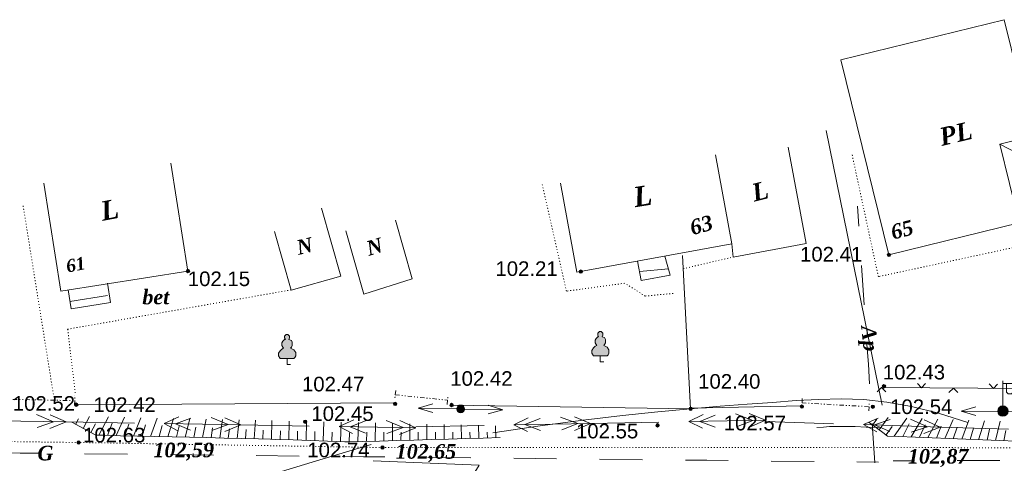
# Model space of a CAD drawing. Header units: millimetres. Extents: x 9396 to 25236, y 15106 to 31102.
# Tile 223 of 256: x 11901 to 12016, y 16522 to 16573. Entities that reach past the tile are written whole.
import ezdxf
from ezdxf.enums import TextEntityAlignment as Align

# ---------------------------------------------------------------- set-up
doc = ezdxf.new("R2010")
doc.units = ezdxf.units.MM
for name, pattern in [('DIVIDE', [1.25, 0.5, -0.25, 0, -0.25, 0, -0.25]), ('DOT', [0.25, 0, -0.25]), ('HIDDEN', [0.375, 0.25, -0.125])]:
    doc.linetypes.add(name, pattern=pattern)
for name, color, linetype, lineweight, true_color in [('1001010', 7, 'Continuous', 9, 0x000000), ('10010110', 7, 'Continuous', 20, 0xa25100), ('10010210', 7, 'Continuous', 9, 0x000000), ('1060000', 7, 'Continuous', 9, 0x000000), ('1070000', 7, 'DOT', 9, 0x000000), ('2030003', 7, 'Continuous', 9, 0x000000), ('2030021', 7, 'Continuous', 9, 0x000000), ('21100200', 7, 'HIDDEN', 0, 0x800080), ('3000105', 7, 'DIVIDE', 9, 0x000000), ('3000113', 7, 'Continuous', 9, 0x000000), ('3000260', 7, 'Continuous', 9, 0x000000), ('4000210', 7, 'Continuous', 9, 0x000000), ('5010210', 7, 'Continuous', 20, 0x008000), ('5010420', 7, 'Continuous', 9, 0x000000), ('6011210', 1, 'Continuous', 9, 0xff0000), ('6011300', 1, 'Continuous', 20, 0xff0000), ('8010120', 7, 'Continuous', 20, 0x0080ff)]:
    doc.layers.add(name, color=color, linetype=linetype, lineweight=lineweight, true_color=true_color)
doc.styles.add('10', font='timesbi.ttf', dxfattribs={"height": 0.001481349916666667})
doc.styles.add('12', font='timesbi.ttf', dxfattribs={"height": 0.001692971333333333})
doc.styles.add('14', font='timesbi.ttf', dxfattribs={"height": 0.001692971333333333})
doc.styles.add('2', font='timesbi.ttf', dxfattribs={"height": 0.001692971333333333})
doc.styles.add('3', font='timesbi.ttf', dxfattribs={"height": 0.001692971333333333})
doc.styles.add('9', font='timesbi.ttf', dxfattribs={"height": 0.001692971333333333})
doc.styles.add('F2', font='arial.ttf', dxfattribs={"height": 0.001692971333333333})

# ---------------------------------------------------------------- blocks, each defined once
blk = doc.blocks.new('SYMBOL21100200')
at = {"true_color": 0x800080}
h = blk.add_hatch(color=216, dxfattribs=at)
edge = h.paths.add_edge_path()
edge.add_arc((0, 0), 0.1, 0, 360)
at = {"color": 216, "linetype": 'Continuous', "lineweight": 0, "true_color": 0x800080}
blk.add_circle((0, 0), 0.1, dxfattribs=at)
blk = doc.blocks.new('SYMBOL4000210')
at = {"true_color": 0xffffff}
blk.add_hatch(color=7, dxfattribs=at).paths.add_polyline_path([(0.05, 1.75), (-0.05, 1.75), (-0.15, 1.65), (-0.15, 1.55), (-0.1, 1.45), (-0.15, 1.45), (-0.25, 1.35), (-0.3, 1.25), (-0.3, 1.1), (-0.25, 1), (-0.2, 0.95), (-0.3, 0.9), (-0.35, 0.85), (-0.4, 0.8), (-0.5, 0.65), (-0.5, 0.5), (-0.4, 0.35), (-0.3, 0.35), (-0.1, 0.35), (0, 0.35), (0.15, 0.35), (0.4, 0.35), (0.45, 0.4), (0.5, 0.5), (0.5, 0.7), (0.4, 0.85), (0.2, 0.95), (0.25, 1), (0.3, 1.1), (0.3, 1.3), (0.25, 1.4), (0.1, 1.45), (0.15, 1.55), (0.15, 1.65)])
at = {"color": 18, "linetype": 'Continuous', "lineweight": 0, "true_color": 0x000000, "flags": 128}
blk.add_lwpolyline([(0.05, 1.75), (-0.05, 1.75), (-0.15, 1.65), (-0.15, 1.55), (-0.1, 1.45), (-0.15, 1.45), (-0.25, 1.35), (-0.3, 1.25), (-0.3, 1.1), (-0.25, 1), (-0.2, 0.95), (-0.3, 0.9), (-0.35, 0.85), (-0.4, 0.8), (-0.5, 0.65), (-0.5, 0.5), (-0.4, 0.35), (-0.3, 0.35), (-0.1, 0.35), (0, 0.35), (0.15, 0.35), (0.4, 0.35), (0.45, 0.4), (0.5, 0.5), (0.5, 0.7), (0.4, 0.85), (0.2, 0.95), (0.25, 1), (0.3, 1.1), (0.3, 1.3), (0.25, 1.4), (0.1, 1.45), (0.15, 1.55), (0.15, 1.65), (0.05, 1.75)], close=True, dxfattribs=at)
blk.add_lwpolyline([(0, 0.35), (0, 0), (0.2, 0)], dxfattribs=at)
blk = doc.blocks.new('SYMBOL2030003')
at = {"true_color": 0xffffff}
h = blk.add_hatch(color=7, dxfattribs=at)
edge = h.paths.add_edge_path()
edge.add_arc((0, 0), 0.3, 0, 360)
at = {"true_color": 0x000000}
h = blk.add_hatch(color=18, dxfattribs=at)
edge = h.paths.add_edge_path()
edge.add_arc((0, 0), 0.1, 0, 360)
at = {"color": 18, "linetype": 'Continuous', "lineweight": 0, "true_color": 0x000000, "flags": 128}
for points in [[(0, 0.3), (0, 1.75)], [(0, 1.6), (0.85, 1.6)], [(0.2, 1.6), (0.2, 1.1), (0.3, 1), (0.5, 1), (0.6, 1.1), (0.6, 1.6)]]:
    blk.add_lwpolyline(points, dxfattribs=at)
at = {"color": 18, "linetype": 'Continuous', "lineweight": 0, "true_color": 0x000000}
for radius in [0.3, 0.1]:
    blk.add_circle((0, 0), radius, dxfattribs=at)
blk = doc.blocks.new('SYMBOL2030021')
at = {"true_color": 0xffffff}
h = blk.add_hatch(color=7, dxfattribs=at)
edge = h.paths.add_edge_path()
edge.add_arc((0, 0), 0.225, 0, 360)
at = {"true_color": 0x000000}
h = blk.add_hatch(color=18, dxfattribs=at)
edge = h.paths.add_edge_path()
edge.add_arc((0, 0), 0.05, 0, 360)
at = {"color": 18, "linetype": 'Continuous', "lineweight": 0, "true_color": 0x000000}
for radius in [0.225, 0.05]:
    blk.add_circle((0, 0), radius, dxfattribs=at)

msp = doc.modelspace()

# ---------------------------------------------------------------- linework, layer by layer
at = {"layer": '1001010', "color": 253}
for p, q in [((12014.99366846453, 16558.83749416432, 75.04057026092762), (12017.01565546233, 16557.79409754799, 67.67677339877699)), ((11903.99543825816, 16554.30259729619, 134.7493719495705), (11905.97502315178, 16541.76795879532, 134.7493719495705)), ((11963.99251143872, 16554.28471185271, 78.25698156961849), (11965.88906727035, 16543.95215039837, 78.25698156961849))]:
    msp.add_line(p, q, dxfattribs=at)
for points in [[(12002.11893717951, 16545.97076288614, 191.3577157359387), (11996.54359852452, 16568.60373752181, 61.8326185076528), (12015.50802165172, 16573.27537627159, 55.72788316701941)], [(12015.50802165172, 16573.27537627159, 55.72788316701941), (12018.83170647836, 16559.78294486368, 59.77903350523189), (12014.99366846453, 16558.83749416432, 75.04057026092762), (12017.24532229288, 16549.69695093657, 75.04057026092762), (12002.11893717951, 16545.97076288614, 191.3577157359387)], [(11983.86977851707, 16547.25253461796, 86.60832228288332), (11984.01563341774, 16545.72433262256, 84.6896702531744), (11992.49734482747, 16547.29711083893, 96.75568843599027), (11990.42448577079, 16558.47566871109, 71.66547673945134)], [(11965.88906727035, 16543.95215039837, 78.25698156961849), (11983.86977851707, 16547.25253461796, 86.60832228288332), (11981.97322268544, 16557.5850960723, 75.6761245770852)], [(11905.97502315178, 16541.76795879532, 134.7493719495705), (11920.72699770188, 16544.09772570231, 204.3), (11918.74741280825, 16556.63236420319, 119.9517042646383)], [(11930.77728945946, 16548.69995752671, 143.2907973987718), (11932.70330851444, 16541.88943728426, 123.3604717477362), (11938.47353155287, 16543.52125968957, 104.067237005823), (11936.24371810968, 16551.40601532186, 117.9333195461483)], [(11939.06662119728, 16548.74943381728, 106.2339775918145), (11941.15400341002, 16541.42787955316, 88.6737843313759), (11946.76330566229, 16543.2118363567, 76.96870049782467), (11944.83728660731, 16550.02235659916, 97.70493593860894)]]:
    msp.add_polyline3d(points, dxfattribs=at)
at = {"layer": '10010110'}
for points in [[(12011.2736139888, 16526.50594288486, 86.18255630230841), (12007.86500892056, 16527.6098031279, 80.44359702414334), (12004.76198050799, 16528.39108244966, 76.24038441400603), (12001.89401106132, 16528.89529226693, 73.68762836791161), (11999.19058289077, 16529.16794399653, 72.90003878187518), (11996.58117830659, 16529.25454905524, 73.99232555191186), (11993.99527961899, 16529.20061885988, 77.07919857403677), (11991.36236913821, 16529.05166482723, 82.27536774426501), (11988.61192917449, 16528.8531983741, 89.69554295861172), (11985.67777645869, 16528.6397281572, 99.07500200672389), (11982.5110654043, 16528.40175179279, 108.6312942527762), (11979.06728484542, 16528.11876413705, 116.2025369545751), (11975.30192361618, 16527.77026004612, 119.6268473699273), (11971.17047055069, 16527.33573437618, 116.7423427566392), (11966.62841448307, 16526.7946819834, 105.3871403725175), (11961.63124424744, 16526.12659772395, 83.39935747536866), (11956.1344486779, 16525.31097645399, 48.61711132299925)], [(11993.73785415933, 16525.93635785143, 60.45181318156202), (11994.54040609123, 16525.99265376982, 60.85272969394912), (11995.20422879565, 16526.03286514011, 61.21015357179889), (11995.8157767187, 16526.05699196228, 61.59190998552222), (11996.4615043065, 16526.06503423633, 62.06582410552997), (11997.22786600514, 16526.05699196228, 62.69972110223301), (11998.20131626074, 16526.03286514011, 63.56142614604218), (11999.46830951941, 16525.99265376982, 64.71876440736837), (12001.11530022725, 16525.93635785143, 66.23956105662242)], [(11912.26210971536, 16514.556278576, 5.961533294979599), (11913.54295269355, 16514.92681673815, 6.712695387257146), (11915.57874619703, 16515.58931193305, 8.039773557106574), (11918.33987941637, 16516.51275603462, 9.970108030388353), (11921.79674154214, 16517.66614091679, 12.53103903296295), (11925.91972176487, 16519.01845845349, 15.74990679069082), (11930.67920927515, 16520.53870051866, 19.65405152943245), (11936.04559326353, 16522.19585898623, 24.27081347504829), (11941.98926292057, 16523.95892573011, 29.62753285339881)]]:
    msp.add_polyline3d(points, dxfattribs=at)
at = {"layer": '10010210', "color": 253}
for p, q in [((11909.00088953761, 16525.58672905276, 54.56977087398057), (11907.23088953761, 16526.53672905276, 54.56977087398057)), ((11907.67088953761, 16526.29672905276, 54.56977087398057), (11908.02088953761, 16526.95672905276, 54.56977087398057)), ((11908.56088953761, 16525.82672905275, 54.56977087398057), (11909.30088953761, 16527.20672905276, 54.56977087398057)), ((11909.44088953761, 16525.35672905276, 54.56977087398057), (11909.98088953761, 16526.35672905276, 54.56977087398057)), ((11910.37088953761, 16525.04672905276, 54.56977087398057), (11911.48088953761, 16527.15672905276, 54.56977087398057)), ((11911.37088953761, 16525.01672905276, 54.56977087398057), (11911.94088953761, 16526.42672905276, 54.56977087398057)), ((11912.38088953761, 16524.99672905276, 54.56977087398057), (11913.36088953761, 16527.11672905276, 54.56977087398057)), ((11914.38088953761, 16524.94672905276, 54.56977087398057), (11915.25088953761, 16527.07672905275, 54.56977087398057)), ((11916.39088953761, 16524.90672905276, 54.56977087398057), (11917.15088953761, 16527.03672905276, 54.56977087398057)), ((11918.39088953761, 16524.85672905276, 54.56977087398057), (11919.05088953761, 16526.98672905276, 54.56977087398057)), ((11920.40088953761, 16524.80672905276, 54.56977087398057), (11920.95088953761, 16526.94672905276, 54.56977087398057)), ((11922.40088953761, 16524.76672905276, 54.56977087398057), (11922.85088953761, 16526.90672905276, 54.56977087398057)), ((11924.41088953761, 16524.71672905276, 54.56977087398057), (11924.75088953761, 16526.85672905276, 54.56977087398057)), ((11926.42088953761, 16524.67672905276, 54.56977087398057), (11926.66088953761, 16526.81672905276, 54.56977087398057)), ((11928.42088953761, 16524.62672905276, 54.56977087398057), (11928.56088953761, 16526.77672905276, 54.56977087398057)), ((11930.43088953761, 16524.57672905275, 54.56977087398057), (11930.48088953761, 16526.73672905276, 54.56977087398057)), ((11932.43088953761, 16524.50672905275, 54.56977087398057), (11932.49088953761, 16526.68672905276, 54.56977087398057)), ((11934.44088953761, 16524.44672905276, 54.56977087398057), (11934.50088953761, 16526.64672905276, 54.56977087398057)), ((11936.44088953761, 16524.37672905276, 54.56977087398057), (11936.51088953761, 16526.59672905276, 54.56977087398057)), ((11938.45088953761, 16524.30672905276, 54.56977087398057), (11938.52088953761, 16526.55672905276, 54.56977087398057)), ((11940.45088953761, 16524.29672905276, 54.56977087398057), (11940.52088953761, 16526.50672905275, 54.56977087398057)), ((11942.46088953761, 16524.35672905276, 54.56977087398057), (11942.51088953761, 16526.46672905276, 54.56977087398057)), ((11944.46088953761, 16524.40672905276, 54.56977087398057), (11944.49088953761, 16526.41672905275, 54.56977087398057)), ((11946.47088953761, 16524.46672905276, 54.56977087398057), (11946.48088953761, 16526.37672905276, 54.56977087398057)), ((12001.40088953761, 16525.35672905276, 99.27541937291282), (11999.81088953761, 16526.50672905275, 99.27541937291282)), ((12000.21088953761, 16526.21672905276, 99.27541937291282), (12000.71088953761, 16526.90672905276, 99.27541937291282)), ((12001.00088953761, 16525.64672905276, 99.27541937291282), (12002.05088953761, 16527.09672905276, 99.27541937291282)), ((12002.74088953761, 16524.91672905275, 99.27541937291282), (12004.19088953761, 16527.02672905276, 99.27541937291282)), ((12003.72088953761, 16524.87672905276, 99.27541937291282), (12004.47088953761, 16526.34672905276, 99.27541937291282)), ((12004.70088953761, 16524.83672905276, 99.27541937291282), (12005.98088953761, 16526.96672905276, 99.27541937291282)), ((12006.65088953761, 16524.75672905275, 99.27541937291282), (12007.79088953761, 16526.90672905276, 99.27541937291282)), ((12008.61088953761, 16524.67672905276, 99.27541937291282), (12009.59088953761, 16526.84672905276, 99.27541937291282)), ((12010.57088953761, 16524.59672905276, 99.27541937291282), (12011.41088953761, 16526.78672905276, 99.27541937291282)), ((12012.53088953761, 16524.51672905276, 99.27541937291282), (12013.23088953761, 16526.72672905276, 99.27541937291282)), ((12014.49088953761, 16524.43672905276, 99.27541937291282), (12015.05088953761, 16526.66672905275, 99.27541937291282)), ((11913.38088953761, 16524.97672905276, 54.56977087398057), (11913.87088953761, 16526.33672905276, 54.56977087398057)), ((11915.39088953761, 16524.92672905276, 54.56977087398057), (11915.80088953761, 16526.24672905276, 54.56977087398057)), ((11917.39088953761, 16524.87672905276, 54.56977087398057), (11917.74088953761, 16526.15672905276, 54.56977087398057)), ((11919.40088953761, 16524.83672905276, 54.56977087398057), (11919.69088953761, 16526.07672905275, 54.56977087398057)), ((11921.40088953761, 16524.78672905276, 54.56977087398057), (11921.63088953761, 16525.98672905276, 54.56977087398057)), ((11923.41088953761, 16524.73672905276, 54.56977087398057), (11923.58088953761, 16525.89672905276, 54.56977087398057)), ((11925.41088953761, 16524.69672905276, 54.56977087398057), (11925.53088953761, 16525.79672905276, 54.56977087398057)), ((11927.42088953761, 16524.64672905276, 54.56977087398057), (11927.49088953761, 16525.70672905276, 54.56977087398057)), ((11929.42088953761, 16524.60672905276, 54.56977087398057), (11929.45088953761, 16525.62672905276, 54.56977087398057)), ((11931.43088953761, 16524.54672905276, 54.56977087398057), (11931.46088953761, 16525.56672905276, 54.56977087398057)), ((11933.43088953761, 16524.47672905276, 54.56977087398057), (11933.46088953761, 16525.51672905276, 54.56977087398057)), ((11935.44088953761, 16524.40672905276, 54.56977087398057), (11935.47088953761, 16525.45672905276, 54.56977087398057)), ((11937.44088953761, 16524.33672905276, 54.56977087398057), (11937.48088953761, 16525.40672905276, 54.56977087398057)), ((11939.45088953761, 16524.27672905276, 54.56977087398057), (11939.48088953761, 16525.31672905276, 54.56977087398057)), ((11941.45088953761, 16524.32672905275, 54.56977087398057), (11941.48088953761, 16525.37672905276, 54.56977087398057)), ((11943.46088953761, 16524.37672905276, 54.56977087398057), (11943.47088953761, 16525.37672905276, 54.56977087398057)), ((11945.46088953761, 16524.43672905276, 54.56977087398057), (11945.47088953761, 16525.37672905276, 54.56977087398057)), ((11947.47088953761, 16524.48672905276, 54.56977087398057), (11947.47088953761, 16525.37672905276, 54.56977087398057)), ((11948.47088953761, 16524.51672905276, 54.56977087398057), (11948.48088953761, 16526.32672905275, 54.56977087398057)), ((11949.48088953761, 16524.54672905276, 54.56977087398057), (11949.47088953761, 16525.37672905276, 54.56977087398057)), ((11950.48088953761, 16524.57672905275, 54.56977087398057), (11950.47088953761, 16526.28672905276, 54.56977087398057)), ((11951.48088953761, 16524.59672905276, 54.56977087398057), (11951.47088953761, 16525.37672905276, 54.56977087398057)), ((11952.48088953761, 16524.62672905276, 54.56977087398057), (11952.46088953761, 16526.23672905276, 54.56977087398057)), ((11953.49088953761, 16524.65672905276, 54.56977087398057), (11953.47088953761, 16525.37672905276, 54.56977087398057)), ((11954.49088953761, 16524.68672905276, 54.56977087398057), (11954.46088953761, 16526.19672905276, 54.56977087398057)), ((11955.49088953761, 16524.70672905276, 54.56977087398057), (11955.47088953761, 16525.37672905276, 54.56977087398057)), ((11956.49088953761, 16524.73672905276, 54.56977087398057), (11956.45088953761, 16526.14672905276, 54.56977087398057)), ((12001.80088953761, 16525.06672905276, 99.27541937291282), (12002.51088953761, 16526.05672905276, 99.27541937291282)), ((12005.68088953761, 16524.79672905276, 99.27541937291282), (12006.32088953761, 16526.22672905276, 99.27541937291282)), ((12007.63088953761, 16524.71672905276, 99.27541937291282), (12008.18088953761, 16526.10672905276, 99.27541937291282)), ((12009.59088953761, 16524.63672905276, 99.27541937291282), (12010.05088953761, 16525.98672905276, 99.27541937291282)), ((12011.55088953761, 16524.55672905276, 99.27541937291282), (12011.93088953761, 16525.85672905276, 99.27541937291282)), ((12013.51088953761, 16524.47672905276, 99.27541937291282), (12013.80088953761, 16525.72672905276, 99.27541937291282)), ((12015.47088953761, 16524.39672905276, 99.27541937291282), (12015.69088953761, 16525.59672905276, 99.27541937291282)), ((11912.88088953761, 16524.98672905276, 54.56977087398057), (11910.87088953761, 16525.02672905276, 54.56977087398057)), ((11914.88088953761, 16524.93672905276, 54.56977087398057), (11912.88088953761, 16524.98672905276, 54.56977087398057)), ((11916.89088953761, 16524.89672905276, 54.56977087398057), (11914.88088953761, 16524.93672905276, 54.56977087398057)), ((11918.90088953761, 16524.84672905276, 54.56977087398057), (11916.89088953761, 16524.89672905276, 54.56977087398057)), ((11920.90088953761, 16524.79672905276, 54.56977087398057), (11918.90088953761, 16524.84672905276, 54.56977087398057)), ((11922.91088953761, 16524.75672905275, 54.56977087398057), (11920.90088953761, 16524.79672905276, 54.56977087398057)), ((11924.91088953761, 16524.70672905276, 54.56977087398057), (11922.91088953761, 16524.75672905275, 54.56977087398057)), ((11926.92088953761, 16524.65672905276, 54.56977087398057), (11924.91088953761, 16524.70672905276, 54.56977087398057)), ((11928.92088953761, 16524.61672905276, 54.56977087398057), (11926.92088953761, 16524.65672905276, 54.56977087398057)), ((11932.93088953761, 16524.49672905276, 54.56977087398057), (11930.93088953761, 16524.55672905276, 54.56977087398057)), ((11934.94088953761, 16524.42672905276, 54.56977087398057), (11932.93088953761, 16524.49672905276, 54.56977087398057)), ((11936.94088953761, 16524.35672905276, 54.56977087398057), (11934.94088953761, 16524.42672905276, 54.56977087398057)), ((11938.95088953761, 16524.28672905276, 54.56977087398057), (11936.94088953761, 16524.35672905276, 54.56977087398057)), ((11942.96088953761, 16524.36672905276, 54.56977087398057), (11940.95088953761, 16524.30672905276, 54.56977087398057)), ((11944.96088953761, 16524.41672905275, 54.56977087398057), (11942.96088953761, 16524.36672905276, 54.56977087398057)), ((11946.97088953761, 16524.47672905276, 54.56977087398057), (11944.96088953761, 16524.41672905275, 54.56977087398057)), ((11948.97088953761, 16524.53672905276, 54.56977087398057), (11946.97088953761, 16524.47672905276, 54.56977087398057)), ((11950.98088953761, 16524.58672905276, 54.56977087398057), (11948.97088953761, 16524.53672905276, 54.56977087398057)), ((11952.98088953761, 16524.64672905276, 54.56977087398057), (11950.98088953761, 16524.58672905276, 54.56977087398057)), ((11954.99088953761, 16524.69672905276, 54.56977087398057), (11952.98088953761, 16524.64672905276, 54.56977087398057)), ((11956.99088953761, 16524.75672905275, 54.56977087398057), (11954.99088953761, 16524.69672905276, 54.56977087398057)), ((12005.19088953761, 16524.81672905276, 99.27541937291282), (12003.23088953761, 16524.89672905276, 99.27541937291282)), ((12007.14088953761, 16524.73672905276, 99.27541937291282), (12005.19088953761, 16524.81672905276, 99.27541937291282)), ((12009.10088953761, 16524.65672905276, 99.27541937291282), (12007.14088953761, 16524.73672905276, 99.27541937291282)), ((12011.06088953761, 16524.57672905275, 99.27541937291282), (12009.10088953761, 16524.65672905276, 99.27541937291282)), ((12013.02088953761, 16524.49672905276, 99.27541937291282), (12011.06088953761, 16524.57672905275, 99.27541937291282)), ((12014.98088953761, 16524.41672905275, 99.27541937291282), (12013.02088953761, 16524.49672905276, 99.27541937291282)), ((12016.94088953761, 16524.33672905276, 99.27541937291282), (12014.98088953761, 16524.41672905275, 99.27541937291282))]:
    msp.add_line(p, q, dxfattribs=at)
for points in [[(11910.87088953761, 16525.02672905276, 54.56977087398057), (11910.01088953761, 16525.04672905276, 54.56977087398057), (11909.00088953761, 16525.58672905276, 54.56977087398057)], [(12003.23088953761, 16524.89672905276, 99.27541937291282), (12001.97088953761, 16524.94672905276, 99.27541937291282), (12001.40088953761, 16525.35672905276, 99.27541937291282)], [(11930.93088953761, 16524.55672905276, 54.56977087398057), (11930.29088953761, 16524.58672905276, 54.56977087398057), (11928.92088953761, 16524.61672905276, 54.56977087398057)], [(11940.95088953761, 16524.30672905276, 54.56977087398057), (11939.49088953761, 16524.26672905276, 54.56977087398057), (11938.95088953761, 16524.28672905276, 54.56977087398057)]]:
    msp.add_polyline3d(points, dxfattribs=at)
at = {"layer": '1060000', "color": 253}
for p, q in [((11973.15759481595, 16544.04869889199, 75.95615300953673), (11976.51147096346, 16544.34446915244, 77.67239766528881)), ((11907.00751546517, 16540.57222936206, 119.5412763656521), (11911.39508568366, 16541.2651546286, 134.2005662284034))]:
    msp.add_line(p, q, dxfattribs=at)
for points in [[(11972.93783562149, 16545.24596150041, 76.44697077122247), (11973.34960091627, 16543.00263697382, 75.5273199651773), (11976.71112166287, 16543.619648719, 76.68412334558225), (11976.10312266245, 16545.82695427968, 79.69372862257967)], [(11906.79814493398, 16541.89795372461, 132.7366638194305), (11907.14230336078, 16539.71875874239, 111.0463917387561), (11911.74454748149, 16540.44558727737, 130.6707087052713), (11911.3878088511, 16542.70443951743, 139.3334376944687)], [(11951.60531156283, 16516.85904595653, 25.47398818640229), (11954.55267729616, 16521.56417924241, 33.57680933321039), (11942.21228481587, 16522.08208777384, 23.2001233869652)]]:
    msp.add_polyline3d(points, dxfattribs=at)
at = {"layer": '1070000', "color": 253}
for p, q in [((11905.20188306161, 16529.10388836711, 12.61263185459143), (11901.56135428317, 16551.83626147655, 105.7694319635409)), ((11978.23343399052, 16544.36671490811, 79.57047674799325), (11984.01563341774, 16545.72433262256, 84.6896702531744)), ((11906.75340713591, 16537.34798073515, 81.89474393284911), (11932.90604608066, 16541.94677158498, 122.6826013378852)), ((11906.75340713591, 16537.34798073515, 81.89474393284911), (11907.66259133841, 16529.73462041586, 9.546530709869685))]:
    msp.add_line(p, q, dxfattribs=at)
for points in [[(12022.69549366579, 16530.92047298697, 63.44491265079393), (12017.86752248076, 16547.099133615, 63.44491265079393), (12000.89634553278, 16543.44499319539, 63.44491265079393), (11997.80772148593, 16557.78970336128, 63.44491265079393)], [(11971.4518447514, 16542.68460328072, 75.44564472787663), (11964.67164504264, 16541.76543669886, 74.72978193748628), (11961.81880239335, 16554.35460900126, 80.35790116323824)], [(11977.0695347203, 16541.50341341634, 66.47325728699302), (11973.82863154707, 16541.19346356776, 73.46422799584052), (11971.4518447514, 16542.68460328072, 75.44564472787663)], [(12025.29022773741, 16523.59156861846, 65.52896850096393), (11943.31866098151, 16523.60895991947, 34.26252755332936), (11908.02252098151, 16524.19235991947, 21.38997388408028), (11891.98718477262, 16524.4154788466, 15.50976513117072), (11882.24626674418, 16524.83783854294, 8.458430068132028)]]:
    msp.add_polyline3d(points, dxfattribs=at)
at = {"layer": '3000105', "color": 253}
for p, q in [((11944.84774914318, 16530.22723068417, 30.27157523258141), (11944.73551739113, 16529.1329711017, 30.27157523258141)), ((11898.950202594, 16529.23350599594, 6.191831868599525), (11907.57729117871, 16529.05463844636, 9.546530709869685)), ((11907.56692678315, 16528.55474587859, 7.869181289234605), (11907.58972845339, 16529.65450952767, 7.869181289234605)), ((11944.79673471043, 16529.72983996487, 29.64447640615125), (11950.87959025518, 16529.10595734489, 30.89867405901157)), ((11950.82857582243, 16528.60856662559, 30.27157523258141), (11950.94080757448, 16529.70282620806, 30.27157523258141)), ((11992.05795214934, 16529.28977045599, 65.45968781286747), (11991.99597317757, 16528.19151793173, 65.45968781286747)), ((11992.02977988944, 16528.79056476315, 62.62637440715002), (11999.82242541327, 16528.35079326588, 68.2930012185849)), ((11999.79425315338, 16527.85158757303, 65.45968781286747), (11999.85623212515, 16528.9498400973, 65.45968781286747))]:
    msp.add_line(p, q, dxfattribs=at)
at = {"layer": '3000113', "color": 253}
for p, q in [((12001.34730858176, 16528.53422612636, 68.52790037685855), (11994.85268606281, 16560.39950637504, 64.22591830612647)), ((11907.75416098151, 16528.58309991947, 13.1793566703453), (11944.59395018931, 16528.79114084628, 29.64447640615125)), ((11979.06908786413, 16528.16531973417, 83.6469401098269), (11992.02948355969, 16528.4509522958, 42.26820070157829))]:
    msp.add_line(p, q, dxfattribs=at)
msp.add_polyline3d([(11951.34346098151, 16528.54577991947, 30.89867405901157), (11979.08768098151, 16528.10671991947, 47.79236506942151), (11978.15278859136, 16545.90174376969, 53.63772734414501)], dxfattribs=at)
at = {"layer": '3000260', "color": 253}
msp.add_line((12001.26437906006, 16530.57114389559, 68.52790037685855), (12022.52566528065, 16530.42154716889, 70.20383094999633), dxfattribs=at)
for points in [[(12005.44088953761, 16531.04672905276, 69.36586566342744), (12005.91088953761, 16530.53672905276, 69.36586566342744), (12006.37088953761, 16531.03672905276, 69.36586566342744)], [(12013.77088953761, 16530.98672905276, 69.36586566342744), (12014.25088953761, 16530.47672905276, 69.36586566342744), (12014.71088953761, 16530.97672905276, 69.36586566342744)], [(12000.74088953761, 16530.07672905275, 69.36586566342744), (12001.27088953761, 16530.56672905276, 69.36586566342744), (12001.78088953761, 16530.06672905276, 69.36586566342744)], [(12009.08088953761, 16530.01672905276, 69.36586566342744), (12009.61088953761, 16530.51672905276, 69.36586566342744), (12010.12088953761, 16530.00672905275, 69.36586566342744)]]:
    msp.add_polyline3d(points, dxfattribs=at)
at = {"layer": '5010210'}
for p, q in [((11998.48088953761, 16551.61672905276, 96.460374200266), (11998.64088953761, 16549.32672905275, 96.460374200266)), ((11999.26088953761, 16540.16672905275, 96.460374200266), (11998.95088953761, 16544.74672905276, 96.460374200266)), ((11999.57088953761, 16535.57672905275, 96.460374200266), (11999.73088953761, 16533.28672905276, 96.460374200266)), ((11999.73088953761, 16533.28672905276, 96.460374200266), (11999.88088953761, 16530.99672905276, 96.460374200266)), ((12000.50088953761, 16521.82672905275, 96.460374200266), (12000.19088953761, 16526.41672905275, 96.460374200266))]:
    msp.add_line(p, q, dxfattribs=at)
at = {"layer": '6011210'}
for p, q in [((11952.36040098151, 16528.14619991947, 33.69435038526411), (11947.46058475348, 16528.18863730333, 33.69435038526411)), ((11952.3843410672, 16528.02037671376, 55.81280373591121), (11957.28431399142, 16528.00408739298, 55.81280373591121)), ((12015.40801279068, 16527.81086273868, 55.81280373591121), (12010.50803986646, 16527.82715205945, 55.81280373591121)), ((12015.36668864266, 16527.84762532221, 37.44439631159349), (12020.26524665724, 16527.7287582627, 37.44439631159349))]:
    msp.add_line(p, q, dxfattribs=at)
for points in [[(11949.15619065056, 16527.67393288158, 33.69435038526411), (11947.46058475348, 16528.18863730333, 33.69435038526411), (11947.46058475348, 16528.18863730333, 33.69435038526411), (11949.16485134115, 16528.67389537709, 33.69435038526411)], [(11955.58598556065, 16528.50973602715, 55.81280373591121), (11957.28431399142, 16528.00408739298, 55.81280373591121), (11957.28431399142, 16528.00408739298, 55.81280373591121), (11955.58266120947, 16527.50974155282, 55.81280373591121)], [(12012.20636829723, 16527.32150342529, 55.81280373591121), (12010.50803986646, 16527.82715205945, 55.81280373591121), (12010.50803986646, 16527.82715205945, 55.81280373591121), (12012.20969264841, 16528.32149789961, 55.81280373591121)]]:
    msp.add_polyline3d(points, dxfattribs=at)
at = {"layer": '6011300'}
for p, q in [((11987.78088953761, 16526.78672905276, 39.25623716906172), (11985.89088953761, 16527.55672905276, 39.25623716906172)), ((11906.58088953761, 16526.58672905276, 39.25623716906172), (11897.67088953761, 16526.73672905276, 39.25623716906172)), ((11906.58088953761, 16526.58672905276, 39.25623716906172), (11904.69088953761, 16525.81672905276, 39.25623716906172)), ((11906.58088953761, 16526.58672905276, 39.25623716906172), (11904.72088953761, 16527.41672905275, 39.25623716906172)), ((11914.51088953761, 16526.44672905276, 39.25623716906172), (11906.58088953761, 16526.58672905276, 39.25623716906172)), ((11926.88088953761, 16526.24672905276, 39.25623716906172), (11917.97088953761, 16526.39672905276, 39.25623716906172)), ((11926.88088953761, 16526.24672905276, 39.25623716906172), (11925.02088953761, 16527.07672905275, 39.25623716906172)), ((11947.18088953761, 16525.90672905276, 39.25623716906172), (11945.32088953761, 16526.73672905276, 39.25623716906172)), ((11967.48088953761, 16526.40672905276, 39.25623716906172), (11958.57088953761, 16526.24672905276, 39.25623716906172)), ((11967.48088953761, 16526.40672905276, 39.25623716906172), (11965.59088953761, 16527.17672905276, 39.25623716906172)), ((11967.48088953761, 16526.40672905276, 39.25623716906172), (11965.62088953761, 16525.57672905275, 39.25623716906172)), ((11975.41088953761, 16526.55672905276, 39.25623716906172), (11967.48088953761, 16526.40672905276, 39.25623716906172)), ((11987.78088953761, 16526.78672905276, 39.25623716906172), (11978.87088953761, 16526.62672905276, 39.25623716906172)), ((11987.78088953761, 16526.78672905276, 39.25623716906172), (11985.92088953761, 16525.95672905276, 39.25623716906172)), ((11995.70088953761, 16526.36672905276, 39.25623716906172), (11987.78088953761, 16526.61672905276, 39.25623716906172)), ((12008.08088953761, 16525.98672905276, 39.25623716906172), (12006.22088953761, 16526.83672905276, 39.25623716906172)), ((11926.88088953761, 16526.24672905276, 39.25623716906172), (11924.99088953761, 16525.47672905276, 39.25623716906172)), ((11934.81088953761, 16526.10672905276, 39.25623716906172), (11926.88088953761, 16526.24672905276, 39.25623716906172)), ((11947.18088953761, 16525.90672905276, 39.25623716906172), (11938.27088953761, 16526.04672905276, 39.25623716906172)), ((11947.18088953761, 16525.90672905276, 39.25623716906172), (11945.29088953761, 16525.13672905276, 39.25623716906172)), ((11955.11088953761, 16526.17672905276, 39.25623716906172), (11947.18088953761, 16526.02672905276, 39.25623716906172)), ((12008.08088953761, 16525.98672905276, 39.25623716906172), (11999.17088953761, 16526.26672905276, 39.25623716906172)), ((12008.08088953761, 16525.98672905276, 39.25623716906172), (12006.17088953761, 16525.23672905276, 39.25623716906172)), ((12016.00088953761, 16525.73672905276, 39.25623716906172), (12008.08088953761, 16525.98672905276, 39.25623716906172))]:
    msp.add_line(p, q, dxfattribs=at)
for points in [[(11986.30088953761, 16526.76672905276, 39.25623716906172), (11984.43088953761, 16526.02672905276, 39.25623716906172), (11986.30088953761, 16526.76672905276, 39.25623716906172), (11984.30088953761, 16527.52672905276, 39.25623716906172)], [(11905.10088953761, 16526.60672905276, 39.25623716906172), (11903.21088953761, 16525.93672905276, 39.25623716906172), (11905.10088953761, 16526.60672905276, 39.25623716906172), (11903.13088953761, 16527.44672905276, 39.25623716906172)], [(11919.54088953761, 16525.56672905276, 39.25623716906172), (11917.97088953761, 16526.39672905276, 39.25623716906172), (11919.67088953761, 16527.16672905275, 39.25623716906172)], [(11921.03088953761, 16525.63672905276, 39.25623716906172), (11919.26088953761, 16526.36672905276, 39.25623716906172), (11921.05088953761, 16527.03672905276, 39.25623716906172)], [(11925.40088953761, 16526.26672905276, 39.25623716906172), (11923.51088953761, 16525.59672905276, 39.25623716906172), (11925.40088953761, 16526.26672905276, 39.25623716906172), (11923.43088953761, 16527.09672905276, 39.25623716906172)], [(11939.84088953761, 16525.22672905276, 39.25623716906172), (11938.27088953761, 16526.04672905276, 39.25623716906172), (11939.97088953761, 16526.82672905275, 39.25623716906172)], [(11941.33088953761, 16525.29672905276, 39.25623716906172), (11939.56088953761, 16526.02672905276, 39.25623716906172), (11941.35088953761, 16526.69672905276, 39.25623716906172)], [(11945.70088953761, 16525.92672905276, 39.25623716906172), (11943.81088953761, 16525.25672905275, 39.25623716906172), (11945.70088953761, 16525.92672905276, 39.25623716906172), (11943.73088953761, 16526.75672905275, 39.25623716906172)], [(11960.17088953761, 16525.47672905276, 39.25623716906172), (11958.57088953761, 16526.24672905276, 39.25623716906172), (11960.24088953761, 16527.07672905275, 39.25623716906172)], [(11961.66088953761, 16525.59672905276, 39.25623716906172), (11959.86088953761, 16526.26672905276, 39.25623716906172), (11961.63088953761, 16526.99672905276, 39.25623716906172)], [(11966.00088953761, 16526.38672905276, 39.25623716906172), (11964.13088953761, 16525.64672905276, 39.25623716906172), (11966.00088953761, 16526.38672905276, 39.25623716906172), (11964.00088953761, 16527.14672905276, 39.25623716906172)], [(11980.47088953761, 16525.85672905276, 39.25623716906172), (11978.87088953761, 16526.62672905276, 39.25623716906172), (11980.54088953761, 16527.45672905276, 39.25623716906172)], [(11981.96088953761, 16525.97672905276, 39.25623716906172), (11980.16088953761, 16526.64672905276, 39.25623716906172), (11981.93088953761, 16527.37672905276, 39.25623716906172)], [(12000.73088953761, 16525.41672905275, 39.25623716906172), (11999.17088953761, 16526.26672905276, 39.25623716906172), (12000.88088953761, 16527.00672905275, 39.25623716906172)], [(12002.21088953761, 16525.46672905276, 39.25623716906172), (12000.45088953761, 16526.22672905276, 39.25623716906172), (12002.26088953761, 16526.86672905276, 39.25623716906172)], [(12006.59088953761, 16526.02672905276, 39.25623716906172), (12004.69088953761, 16525.38672905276, 39.25623716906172), (12006.59088953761, 16526.02672905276, 39.25623716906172), (12004.64088953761, 16526.88672905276, 39.25623716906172)]]:
    msp.add_polyline3d(points, dxfattribs=at)
at = {"layer": '8010120'}
for p, q in [((11898.75088953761, 16522.99672905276, 32.7178150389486), (11901.24088953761, 16522.96672905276, 32.7178150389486)), ((11901.24088953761, 16522.96672905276, 32.7178150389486), (11903.73088953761, 16522.94672905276, 32.7178150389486)), ((11913.70088953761, 16522.83672905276, 32.7178150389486), (11908.72088953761, 16522.88672905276, 32.7178150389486)), ((11918.68088953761, 16522.78672905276, 32.7178150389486), (11921.18088953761, 16522.75672905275, 32.7178150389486)), ((11921.18088953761, 16522.75672905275, 32.7178150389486), (11923.67088953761, 16522.72672905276, 32.7178150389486)), ((11933.63088953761, 16522.62672905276, 32.7178150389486), (11928.65088953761, 16522.67672905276, 32.7178150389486)), ((11938.62088953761, 16522.57672905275, 32.7178150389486), (11941.11088953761, 16522.54672905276, 32.7178150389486)), ((11941.11088953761, 16522.54672905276, 32.7178150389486), (11943.60088953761, 16522.51672905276, 32.7178150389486)), ((11953.57088953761, 16522.41672905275, 32.7178150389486), (11948.58088953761, 16522.46672905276, 32.7178150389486)), ((11958.55088953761, 16522.35672905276, 32.7178150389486), (11961.04088953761, 16522.33672905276, 32.7178150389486)), ((11961.04088953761, 16522.33672905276, 32.7178150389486), (11963.53088953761, 16522.30672905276, 32.7178150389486)), ((11973.50088953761, 16522.19672905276, 32.7178150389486), (11968.52088953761, 16522.25672905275, 32.7178150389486)), ((11978.48088953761, 16522.14672905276, 32.7178150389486), (11980.97088953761, 16522.12672905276, 32.7178150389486)), ((11980.97088953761, 16522.12672905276, 32.7178150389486), (11983.46088953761, 16522.09672905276, 32.7178150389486)), ((11993.43088953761, 16521.98672905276, 32.7178150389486), (11988.45088953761, 16522.04672905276, 32.7178150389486)), ((11998.41088953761, 16521.93672905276, 32.7178150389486), (12000.91088953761, 16521.90672905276, 32.7178150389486)), ((12002.60088953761, 16522.05672905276, 61.92162804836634), (12005.08088953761, 16522.06672905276, 61.92162804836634)), ((12014.99088953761, 16522.11672905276, 61.92162804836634), (12010.04088953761, 16522.09672905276, 61.92162804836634))]:
    msp.add_line(p, q, dxfattribs=at)

# ---------------------------------------------------------------- block references
at = {"layer": '2030003', "color": 253, "xscale": 2, "yscale": 2, "zscale": 2}
msp.add_blockref('SYMBOL2030003', (12015.36668864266, 16527.84762532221, 32.64193137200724), dxfattribs=at)
at = {"layer": '2030021', "color": 253, "xscale": 2, "yscale": 2, "zscale": 2}
msp.add_blockref('SYMBOL2030021', (11952.38637346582, 16528.09665999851, 81.92161796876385), dxfattribs=at)
at = {"layer": '21100200', "xscale": 2, "yscale": 2, "zscale": 2}
for p in [(12002.11893717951, 16545.97076288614, 204.82), (11920.72699770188, 16544.09772570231, 204.3), (11966.34597449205, 16544.03601634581, 204.42), (12001.54807875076, 16530.71814334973, 204.86), (11907.75416098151, 16528.58309991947, 204.84704), (11944.78134098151, 16528.67531991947, 204.93508), (11951.34346098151, 16528.54577991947, 204.84502), (11979.08768098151, 16528.10671991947, 204.80176), (11992.01792098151, 16528.36487991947, 205.13918), (12000.25798098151, 16528.34581991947, 205.08812), (12015.38904098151, 16527.78503991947, 204.88288), (11934.33097480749, 16526.60496729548, 204.9), (11975.25994279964, 16526.18158687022, 205.1), (11908.02252098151, 16524.19235991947, 205.25316), (11943.31866098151, 16523.60895991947, 205.48428)]:
    msp.add_blockref('SYMBOL21100200', p, dxfattribs=at)
at = {"layer": '4000210', "color": 253, "xscale": 2, "yscale": 2, "zscale": 2}
for p in [(11932.2332537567, 16533.24840957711, 162.7108896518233), (11968.60639385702, 16533.56929207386, 74.41372402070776)]:
    msp.add_blockref('SYMBOL4000210', p, dxfattribs=at)

# ---------------------------------------------------------------- texts
at = {"layer": '1001010', "color": 253, "style": '9'}
for s, height, rotation, p in [('PL', 2.070503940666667, 13.29999999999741, (12008.02581008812, 16559.62306957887, 123.542799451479)), ('L', 2.3248728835, 9.00000000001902, (11972.45942289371, 16552.64862323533, 79.74222342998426)), ('L', 2.044262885, 14.19999999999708, (11986.24356167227, 16553.14000066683, 83.1905825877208)), ('L', 2.231336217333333, 10.69999999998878, (11910.60523070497, 16551.01527804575, 147.0893719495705)), ('N', 1.692971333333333, 13.40000000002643, (11933.36541050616, 16546.78772630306, 124.6790172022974)), ('N', 1.692971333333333, 16.70000000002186, (11941.49496342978, 16546.66511807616, 98.14133904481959))]:
    msp.add_text(s, height=height, rotation=rotation, dxfattribs=at).set_placement(p, align=Align.MIDDLE_LEFT)
at = {"layer": '1001010', "color": 1, "true_color": 0xff0000, "style": '10'}
for s, height, rotation, p in [('63', 1.7458766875, 15.70000000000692, (11979.05942289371, 16549.08862323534, 83.74222342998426)), ('65', 1.721328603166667, 14.99999999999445, (12002.38581008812, 16548.56306957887, 180.702799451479)), ('61', 1.481349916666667, 11.20000000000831, (11906.58523070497, 16544.63527804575, 135.2493719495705))]:
    msp.add_text(s, height=height, rotation=rotation, dxfattribs=at).set_placement(p, align=Align.MIDDLE_LEFT)
at = {"layer": '1070000', "color": 253, "style": '2'}
msp.add_text('bet', height=1.692971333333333, dxfattribs=at).set_placement((11915.42972660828, 16541.08737616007, 162.3886726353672), align=Align.MIDDLE_LEFT)
at = {"layer": '21100200', "color": 253, "style": 'F2'}
for s, p in [('102.41', (11991.79893717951, 16546.05076288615, 62.74)), ('102.21', (11956.42597449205, 16544.37601634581, 71.16)), ('102.15', (11920.70699770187, 16543.19772570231, 172.22)), ('102.43', (12001.40807875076, 16532.35814334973, 94.04)), ('102.42', (11951.18346098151, 16531.62577991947, 51.24502)), ('102.40', (11979.96768098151, 16531.28671991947, 75.00176)), ('102.47', (11933.96134098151, 16530.97531991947, 129.19508)), ('102.52', (11900.37548098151, 16528.72755991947, 205.04286)), ('102.42', (11909.75416098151, 16528.58309991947, 204.84704)), ('102.54', (12002.25798098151, 16528.34581991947, 205.08812)), ('102.45', (11935.05097480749, 16527.54496729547, 98.62)), ('102.55', (11965.77994279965, 16525.52158687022, 159.2)), ('102.57', (11982.93792098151, 16526.44487991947, 104.27918)), ('102.63', (11908.54252098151, 16525.05235991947, 19.55316)), ('102.74', (11934.57866098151, 16523.32895991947, 106.36428))]:
    msp.add_text(s, height=1.692971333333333, dxfattribs=at).set_placement(p, align=Align.MIDDLE_LEFT)
at = {"layer": '5010210', "color": 253, "style": '3'}
msp.add_text('Ap', height=1.692971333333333, rotation=276.4999999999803, dxfattribs=at).set_placement((11999.72588953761, 16537.76672905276, 65.780374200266), align=Align.MIDDLE_LEFT)
at = {"layer": '5010420', "color": 253}
for s, style, p in [('102,59', '12', (11916.71266132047, 16523.33037965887, 28.79747376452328)), ('102,65', '12', (11944.84531156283, 16523.15904595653, 31.55398818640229)), ('102,87', '14', (12004.32946619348, 16522.59693982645, 118.7987148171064))]:
    msp.add_text(s, height=1.692971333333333, dxfattribs=dict(at, style=style)).set_placement(p, align=Align.MIDDLE_LEFT)
at = {"layer": '8010120', "color": 253, "style": '2'}
msp.add_text('G', height=1.692971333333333, dxfattribs=at).set_placement((11903.24588953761, 16522.96672905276, 32.7178150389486), align=Align.MIDDLE_LEFT)

doc.saveas('drawing.dxf')
